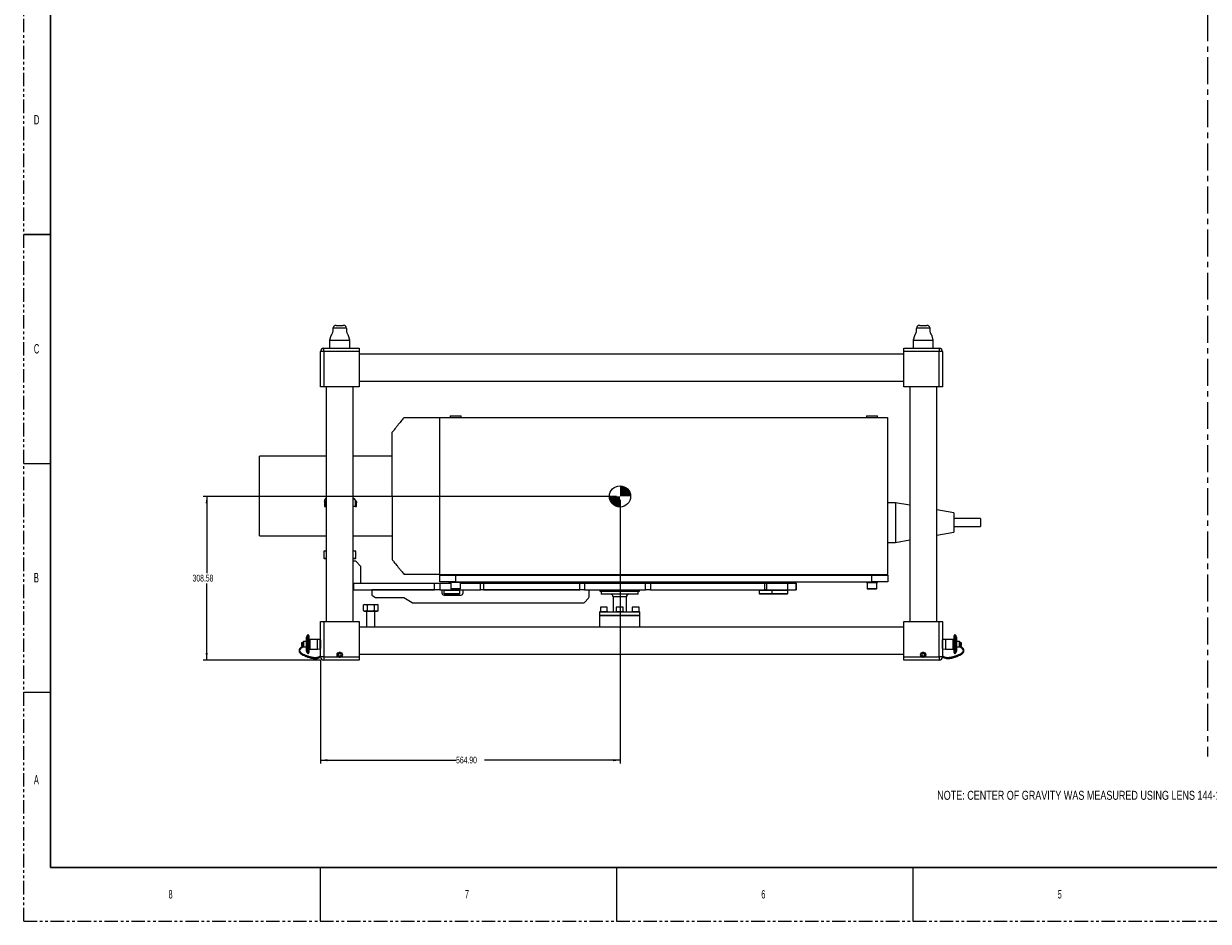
# Model space of a CAD drawing. Header units: millimetres. Extents: x 0 to 1118, y 0 to 864.
# Tile 1 of 13: x 0 to 558, y 0 to 423. Entities that reach past the tile are written whole.
import ezdxf

# ---------------------------------------------------------------- set-up
doc = ezdxf.new("R2010")
doc.units = ezdxf.units.MM
doc.linetypes.add('CENTERX2', pattern=[20.32, 12.7, -2.54, 2.54, -2.54])
doc.linetypes.add('PHANTOM', pattern=[12.7, 6.35, -1.27, 1.27, -1.27, 1.27, -1.27])
doc.styles.add('SLDTEXTSTYLE0', font='TXT', dxfattribs={"width": 0.75})
doc.styles.add('SLDTEXTSTYLE1', font='TXT', dxfattribs={"width": 0.6})
doc.styles.add('SLDTEXTSTYLE3', font='TXT', dxfattribs={"width": 0.605})
doc.dimstyles.new('SLDDIMSTYLE0', dxfattribs={"dimtxt": 3.175, "dimasz": 3.302, "dimexe": 0, "dimexo": 0.0625, "dimgap": 0.79375, "dimtad": 0, "dimtih": 1, "dimtoh": 1, "dimlfac": 4, "dimrnd": 1e-09, "dimzin": 4, "dimdsep": 46, "dimtxsty": 'SLDTEXTSTYLE3', "dimsah": 1, "dimcen": 0.09, "dimadec": 0, "dimazin": 1, "dimtfac": 1, "dimtofl": 0, "dimtmove": 0, "dimatfit": 3, "dimfxl": 1, "dimfrac": 2, "dimtolj": 1, "dimtzin": 12, "dimarcsym": 0})
doc.dimstyles.new('SLDDIMSTYLE1', dxfattribs={"dimtxt": 3.175, "dimasz": 3.302, "dimexe": 0, "dimexo": 0.0625, "dimgap": 0.79375, "dimtad": 0, "dimtih": 1, "dimtoh": 1, "dimlfac": 4, "dimrnd": 1e-09, "dimzin": 12, "dimdsep": 46, "dimtxsty": 'SLDTEXTSTYLE3', "dimsah": 1, "dimcen": 0.09, "dimadec": 0, "dimazin": 3, "dimtfac": 1, "dimtofl": 0, "dimtmove": 0, "dimatfit": 3, "dimfxl": 1, "dimfrac": 2, "dimtolj": 1, "dimtzin": 12, "dimarcsym": 0})

# ---------------------------------------------------------------- blocks, each defined once
blk = doc.blocks.new('_D_5')
at = {"color": 7, "linetype": 'Continuous', "lineweight": 0}
for p, q in [((279.48, 200.29), (84.66, 200.29)), ((86.26, 200.29), (86.26, 164.15)), ((86.26, 123.14), (86.26, 159.28)), ((139.84, 123.14), (84.66, 123.14))]:
    blk.add_line(p, q, dxfattribs=at)
for points in [[(86.26, 200.29), (85.75, 196.99), (86.76, 196.99)], [(86.26, 123.14), (86.76, 126.45), (85.75, 126.45)]]:
    blk.add_solid(points, dxfattribs=at)
at = {"color": 7, "linetype": 'Continuous', "lineweight": 0, "insert": (79.59, 163.37), "char_height": 3.175, "attachment_point": 1, "style": 'SLDTEXTSTYLE3'}
blk.add_mtext('308.58', dxfattribs=at)
blk = doc.blocks.new('_D_6')
at = {"color": 7, "linetype": 'Continuous', "lineweight": 0}
for p, q in [((281.08, 198.69), (281.08, 74.36)), ((139.85, 123.13), (139.85, 74.36)), ((139.85, 75.96), (203.8, 75.96)), ((281.08, 75.96), (217.14, 75.96))]:
    blk.add_line(p, q, dxfattribs=at)
for points in [[(139.85, 75.96), (143.16, 75.45), (143.16, 76.47)], [(281.08, 75.96), (277.78, 76.47), (277.78, 75.45)]]:
    blk.add_solid(points, dxfattribs=at)
at = {"color": 7, "linetype": 'Continuous', "lineweight": 0, "insert": (203.8, 77.62), "char_height": 3.175, "attachment_point": 1, "style": 'SLDTEXTSTYLE3'}
blk.add_mtext('564.90', dxfattribs=at)
blk = doc.blocks.new('SW_DOWELSYMBOL_4')
at = {"linetype": 'Continuous', "lineweight": 0}
h = blk.add_hatch(color=0, dxfattribs=at)
edge = h.paths.add_edge_path(flags=0)
edge.add_arc((0, 0), 5, 180, 270)
edge.add_line((0, -5), (0, 0))
edge.add_line((0, 0), (-5, 0))
h = blk.add_hatch(color=0, dxfattribs=at)
edge = h.paths.add_edge_path(flags=0)
edge.add_arc((0, 0), 5, 0, 90)
edge.add_line((0, 5), (0, 0))
edge.add_line((0, 0), (5, 0))
at = {"color": 0, "linetype": 'Continuous', "lineweight": 0}
blk.add_circle((0, 0), 5, dxfattribs=at)

msp = doc.modelspace()

# ---------------------------------------------------------------- linework, layer by layer
at = {"color": 7, "linetype": 'PHANTOM', "lineweight": 0}
for q in [(0, 863.6), (1117.6, 0)]:
    msp.add_line((0, 0), q, dxfattribs=at)
at = {"color": 7, "linetype": 'Continuous', "lineweight": 30}
for p, q in [((12.7, 838.2), (12.7, 25.4)), ((0, 323.85), (12.7, 323.85)), ((12.7, 25.4), (1104.9, 25.4))]:
    msp.add_line(p, q, dxfattribs=at)
at = {"color": 7, "linetype": 'CENTERX2', "lineweight": 0}
msp.add_line((557.9099, 813.7639), (557.9099, 77.6631), dxfattribs=at)
at = {"color": 7, "linetype": 'Continuous', "lineweight": 15}
for p, q in [((145.769, 279.6898), (145.6443, 279.2244)), ((147.3386, 280.8942), (148.9786, 280.8942)), ((148.9786, 280.8942), (150.6185, 280.8942)), ((152.3077, 279.2437), (152.1882, 279.6898)), ((420.769, 279.6898), (420.6495, 279.2437)), ((422.3386, 280.8942), (425.6185, 280.8942)), ((427.3129, 279.2244), (427.1882, 279.6898)), ((144.7942, 276.0519), (144.2161, 273.8942)), ((144.2161, 273.8942), (144.2161, 270.1442)), ((144.2161, 273.8942), (153.7411, 273.8942)), ((153.7411, 273.8942), (153.1607, 276.0603)), ((153.7411, 270.1442), (153.7411, 273.8942)), ((419.7965, 276.0603), (419.2161, 273.8942)), ((419.2161, 273.8942), (419.2161, 270.1442)), ((419.2161, 273.8942), (423.9786, 273.8942)), ((423.9786, 273.8942), (428.7411, 273.8942)), ((428.7411, 273.8942), (428.1629, 276.0519)), ((428.7411, 270.1442), (428.7411, 273.8942)), ((139.8536, 251.8942), (139.8536, 268.5567)), ((141.4411, 268.5567), (139.8536, 268.5567)), ((141.4411, 268.5567), (141.4411, 270.1442)), ((141.4411, 270.1442), (158.1036, 270.1442)), ((141.4411, 268.5567), (141.4411, 251.8942)), ((158.1036, 268.5567), (141.4411, 268.5567)), ((158.1036, 270.1442), (158.1036, 268.5567)), ((158.1036, 268.5567), (158.1036, 251.8942)), ((414.8536, 270.1442), (431.5161, 270.1442)), ((414.8536, 268.5567), (414.8536, 270.1442)), ((414.8536, 251.8942), (414.8536, 268.5567)), ((431.5161, 268.5567), (414.8536, 268.5567)), ((431.5161, 270.1442), (431.5161, 268.5567)), ((431.5161, 251.8942), (431.5161, 268.5567)), ((433.1036, 268.5567), (431.5161, 268.5567)), ((433.1036, 268.5567), (433.1036, 251.8942)), ((414.8536, 267.3692), (158.1036, 267.3692)), ((141.4411, 251.8942), (139.8536, 251.8942)), ((158.1036, 251.8942), (141.4411, 251.8942)), ((142.6286, 251.8942), (142.6286, 141.3942)), ((155.3286, 141.3942), (155.3286, 251.8942)), ((158.1036, 254.6692), (414.8536, 254.6692)), ((431.5161, 251.8942), (414.8536, 251.8942)), ((417.6286, 251.8942), (417.6286, 141.3942)), ((430.3286, 141.3942), (430.3286, 251.8942)), ((433.1036, 251.8942), (431.5161, 251.8942)), ((196.2036, 163.5379), (196.2036, 237.5379)), ((196.2036, 237.5379), (407.2036, 237.5379)), ((200.9411, 238.2879), (200.9411, 237.5379)), ((200.9411, 238.2879), (206.2161, 238.2879)), ((206.2161, 237.5379), (206.2161, 238.2879)), ((397.1911, 238.2879), (397.1911, 237.5379)), ((397.1911, 238.2879), (402.4661, 238.2879)), ((402.4661, 237.5379), (402.4661, 238.2879)), ((407.2036, 237.5379), (407.2036, 163.5379)), ((173.7036, 200.5379), (173.7036, 230.5379)), ((142.6286, 219.2183), (111.2036, 219.2183)), ((111.2036, 200.4683), (111.2036, 219.2183)), ((173.7036, 219.2183), (155.3286, 219.2183)), ((111.2036, 181.7183), (111.2036, 200.4683)), ((141.7347, 197.9523), (141.7347, 197.9506)), ((141.7347, 197.9506), (141.7347, 195.5124)), ((141.8967, 197.3255), (141.8703, 197.3255)), ((141.8703, 195.5129), (141.8703, 197.3255)), ((141.8703, 195.5129), (141.8967, 195.5129)), ((141.8967, 197.3255), (141.8967, 195.5129)), ((141.9316, 198.7316), (141.9804, 198.8084)), ((156.2054, 198.7316), (156.2054, 195.5129)), ((156.8535, 195.5129), (156.8535, 197.3255)), ((156.8536, 195.5568), (156.8536, 197.3255)), ((156.8536, 195.5125), (156.8536, 195.5568)), ((173.7036, 200.5379), (173.7036, 170.5379)), ((410.9536, 197.3504), (407.2036, 197.3504)), ((417.6286, 196.1735), (410.9536, 197.3504)), ((410.9536, 197.3504), (410.9536, 178.6004)), ((438.4536, 192.5015), (430.3286, 193.9341)), ((438.4536, 192.5015), (438.4536, 183.4494)), ((450.9536, 189.8504), (438.4536, 189.8504)), ((450.9536, 189.8504), (450.9536, 186.1004)), ((438.4536, 186.1004), (450.9536, 186.1004)), ((111.2036, 181.7183), (142.6286, 181.7183)), ((155.3286, 181.7183), (173.7036, 181.7183)), ((410.9536, 178.6004), (417.6286, 179.7774)), ((430.3286, 182.0168), (438.4536, 183.4494)), ((141.7286, 174.6879), (141.4786, 174.4379)), ((141.4786, 174.4379), (141.4786, 171.1879)), ((142.6286, 174.4379), (141.4786, 174.4379)), ((141.7286, 174.6879), (142.6286, 174.6879)), ((155.3286, 174.6879), (156.2286, 174.6879)), ((156.4786, 174.4379), (155.3286, 174.4379)), ((156.4786, 174.4379), (156.2286, 174.6879)), ((156.4786, 171.1879), (156.4786, 174.4379)), ((407.2036, 178.6004), (410.9536, 178.6004)), ((141.4786, 171.1879), (141.7286, 170.9379)), ((141.4786, 171.1879), (142.6286, 171.1879)), ((142.6286, 170.9379), (141.7286, 170.9379)), ((155.3286, 171.1879), (156.4786, 171.1879)), ((156.2286, 170.9379), (155.3286, 170.9379)), ((156.4786, 169.7379), (155.3286, 169.7379)), ((156.2286, 170.9379), (156.4786, 171.1879)), ((158.9786, 167.2379), (156.4786, 169.7379)), ((158.9786, 159.4879), (158.9786, 167.2379)), ((196.0786, 159.9879), (196.0786, 163.1629)), ((196.0786, 163.1629), (203.5786, 163.1629)), ((196.2036, 163.5379), (407.2036, 163.5379)), ((200.9411, 163.5379), (200.9411, 163.1629)), ((203.5786, 163.1629), (203.5786, 159.9879)), ((203.5786, 163.1629), (399.8286, 163.1629)), ((206.2161, 163.1629), (206.2161, 163.5379)), ((211.6259, 163.5379), (211.6639, 163.1629)), ((212.8111, 163.1629), (212.8111, 163.5379)), ((216.8111, 163.5379), (216.8111, 163.1629)), ((225.1111, 163.5379), (225.1111, 163.1629)), ((225.2813, 163.1629), (225.2813, 163.5379)), ((225.3633, 163.1629), (225.3633, 163.5379)), ((225.4861, 163.1629), (225.4861, 163.5379)), ((225.8611, 163.2379), (225.8611, 163.5379)), ((225.8611, 163.2379), (225.9361, 163.1629)), ((225.8611, 163.1629), (225.8611, 163.2379)), ((226.1111, 163.5379), (226.1111, 163.1629)), ((237.0211, 163.1629), (237.0211, 163.5379)), ((237.2711, 163.5379), (237.2711, 163.1629)), ((240.5211, 163.1629), (240.5211, 163.5379)), ((240.7711, 163.5379), (240.7711, 163.1629)), ((241.7211, 163.1629), (241.7211, 163.5379)), ((251.7211, 163.1629), (251.7211, 163.5379)), ((263.4286, 163.1629), (263.4286, 163.5379)), ((273.6786, 163.5379), (273.6786, 163.1629)), ((285.7286, 163.1629), (285.7286, 163.5379)), ((288.2286, 163.5379), (288.2286, 163.1629)), ((288.6036, 163.5379), (288.6036, 163.1629)), ((288.6661, 163.5379), (288.6661, 163.1629)), ((288.6911, 163.5379), (288.6911, 163.1629)), ((288.9661, 163.1629), (288.9661, 163.5379)), ((289.2036, 163.1629), (289.2036, 163.5379)), ((289.4536, 163.5379), (289.4536, 163.1629)), ((397.1911, 163.5379), (397.1911, 163.1629)), ((399.8286, 159.9879), (399.8286, 163.1629)), ((399.8286, 163.1629), (407.3286, 163.1629)), ((402.4661, 163.1629), (402.4661, 163.5379)), ((407.3286, 163.1629), (407.3286, 159.9879)), ((155.3286, 159.4879), (158.9786, 159.4879)), ((155.3286, 159.4879), (155.4786, 159.4879)), ((155.4786, 159.4879), (155.4786, 156.3129)), ((155.4786, 159.4879), (193.6423, 159.4879)), ((193.6423, 156.3129), (193.6423, 159.4879)), ((193.6423, 159.4879), (196.1051, 159.4879)), ((203.5786, 159.9879), (196.0786, 159.9879)), ((196.1051, 159.4879), (196.1051, 156.3129)), ((196.1051, 159.4879), (201.3286, 159.4879)), ((200.4536, 159.9879), (200.4536, 159.4879)), ((201.0161, 159.9879), (201.0161, 159.7379)), ((203.5786, 159.7379), (201.0161, 159.7379)), ((201.3286, 159.7379), (201.3286, 156.8879)), ((203.5786, 159.9879), (399.8286, 159.9879)), ((206.1411, 159.7379), (203.5786, 159.7379)), ((205.8286, 156.8879), (205.8286, 159.7379)), ((205.8286, 159.4879), (215.3593, 159.4879)), ((206.1411, 159.7379), (206.1411, 159.9879)), ((208.5786, 159.9879), (208.5786, 159.4879)), ((215.3593, 156.3129), (215.3593, 159.4879)), ((215.3593, 159.4879), (216.6557, 159.4879)), ((216.6557, 159.4879), (216.6557, 156.3129)), ((216.6557, 159.4879), (262.0853, 159.4879)), ((220.3286, 159.4879), (220.3286, 159.9879)), ((234.3724, 159.9879), (234.3724, 159.4879)), ((237.1224, 159.4879), (237.1224, 159.9879)), ((237.2711, 159.9879), (237.2711, 159.4879)), ((237.7641, 159.9879), (237.7641, 159.4879)), ((249.5141, 159.4879), (249.5141, 159.9879)), ((251.7211, 159.9879), (251.7211, 159.4879)), ((262.0853, 156.3129), (262.0853, 159.4879)), ((262.0853, 159.4879), (264.3051, 159.4879)), ((264.3051, 159.4879), (264.3051, 156.3129)), ((264.3051, 159.4879), (293.1113, 159.4879)), ((270.5786, 159.9879), (270.5786, 159.4879)), ((291.3286, 159.4879), (291.3286, 159.9879)), ((293.1113, 156.3129), (293.1113, 159.4879)), ((293.1113, 159.4879), (295.4593, 159.4879)), ((295.4593, 159.4879), (295.4593, 156.3129)), ((295.4593, 159.4879), (349.259, 159.4879)), ((334.734, 159.9879), (334.734, 159.4879)), ((338.2506, 159.9879), (338.2506, 159.4879)), ((349.259, 156.3129), (349.259, 159.4879)), ((349.259, 159.4879), (350.126, 159.4879)), ((350.0006, 159.4879), (350.0006, 159.9879)), ((350.126, 159.4879), (350.126, 156.3129)), ((350.126, 159.4879), (360.0057, 159.4879)), ((351.781, 159.4879), (351.781, 159.9879)), ((355.031, 159.9879), (355.031, 159.4879)), ((357.781, 159.4879), (357.781, 159.9879)), ((360.0057, 159.4879), (360.0057, 156.3129)), ((360.0057, 159.4879), (364.0719, 159.4879)), ((364.0719, 159.4879), (364.0719, 156.3129)), ((364.0719, 159.4879), (364.1242, 159.4879)), ((364.1242, 156.3129), (364.1242, 159.4879)), ((397.2661, 159.9879), (397.2661, 159.7379)), ((397.2661, 159.7379), (399.8286, 159.7379)), ((397.5786, 159.7379), (397.5786, 156.8879)), ((399.8286, 159.9879), (402.3911, 159.9879)), ((407.3286, 159.9879), (399.8286, 159.9879)), ((399.8286, 159.7379), (402.3911, 159.7379)), ((402.0786, 156.8879), (402.0786, 159.7379)), ((402.3911, 159.7379), (402.3911, 159.9879)), ((155.4786, 156.3129), (155.3286, 156.3129)), ((155.4786, 156.3129), (193.6423, 156.3129)), ((193.6423, 156.3129), (164.0161, 156.3129)), ((164.0161, 156.3129), (164.0161, 154.295)), ((164.5161, 153.429), (165.784, 152.6969)), ((178.668, 152.5629), (166.284, 152.5629)), ((183.034, 150.1969), (179.168, 152.429)), ((196.1051, 156.3129), (193.6423, 156.3129)), ((196.1051, 156.3129), (205.503, 156.3129)), ((197.1411, 156.3129), (197.1411, 154.8129)), ((197.8911, 156.3129), (197.8911, 156.1504)), ((197.8911, 156.1504), (201.8286, 156.1504)), ((198.0786, 156.1504), (198.0786, 154.5004)), ((198.0786, 154.5004), (198.3286, 154.2504)), ((198.0786, 154.5004), (205.5786, 154.5004)), ((198.1411, 153.8129), (206.1411, 153.8129)), ((205.3286, 154.2504), (198.3286, 154.2504)), ((201.8286, 156.1504), (205.7661, 156.1504)), ((205.3286, 154.2504), (205.5786, 154.5004)), ((205.503, 156.3129), (215.3593, 156.3129)), ((205.5786, 154.5004), (205.5786, 156.1504)), ((205.7661, 156.1504), (205.7661, 156.3129)), ((207.1411, 154.8129), (207.1411, 156.3129)), ((262.0853, 156.3129), (215.3593, 156.3129)), ((216.6557, 156.3129), (215.3593, 156.3129)), ((216.6557, 156.3129), (262.0853, 156.3129)), ((264.3051, 156.3129), (262.0853, 156.3129)), ((264.3051, 156.3129), (293.1113, 156.3129)), ((264.309, 150.3558), (266.2232, 152.2701)), ((266.5161, 152.9772), (266.5161, 156.3129)), ((271.5786, 156.3129), (271.5786, 155.7879)), ((271.5786, 155.7879), (271.7518, 155.4879)), ((271.5786, 155.7879), (290.3286, 155.7879)), ((290.1554, 155.4879), (271.7518, 155.4879)), ((272.2036, 155.4879), (272.2036, 154.2379)), ((289.7036, 154.2379), (272.2036, 154.2379)), ((277.8286, 152.9879), (277.8286, 145.8192)), ((284.0786, 145.8192), (284.0786, 152.9879)), ((289.7036, 154.2379), (289.7036, 155.4879)), ((290.1554, 155.4879), (290.3286, 155.7879)), ((290.3286, 155.7879), (290.3286, 156.3129)), ((295.4593, 156.3129), (293.1113, 156.3129)), ((295.4593, 156.3129), (349.259, 156.3129)), ((346.4685, 156.3129), (346.4685, 156.1504)), ((346.4685, 156.1504), (350.406, 156.1504)), ((346.656, 156.1504), (346.656, 154.5004)), ((346.656, 154.5004), (346.906, 154.2504)), ((346.656, 154.5004), (352.656, 154.5004)), ((352.906, 154.2504), (346.906, 154.2504)), ((350.126, 156.3129), (349.259, 156.3129)), ((350.126, 156.3129), (360.0057, 156.3129)), ((350.406, 156.1504), (352.4685, 156.1504)), ((352.4685, 156.3129), (352.4685, 156.1504)), ((352.4685, 156.1504), (356.406, 156.1504)), ((352.656, 156.1504), (352.656, 154.5004)), ((352.656, 154.5004), (352.906, 154.2504)), ((352.656, 154.5004), (360.156, 154.5004)), ((359.906, 154.2504), (352.906, 154.2504)), ((356.406, 156.1504), (360.3435, 156.1504)), ((359.906, 154.2504), (360.156, 154.5004)), ((360.0057, 156.3129), (364.0719, 156.3129)), ((360.156, 154.5004), (360.156, 156.1504)), ((360.3435, 156.1504), (360.3435, 156.3129)), ((364.0719, 156.3129), (364.1242, 156.3129)), ((160.5687, 149.4317), (160.1046, 149.1637)), ((160.1046, 146.4496), (160.1046, 149.1637)), ((160.1046, 146.4496), (160.5687, 146.1817)), ((160.5687, 149.4317), (160.9706, 149.4317)), ((160.5687, 146.1817), (160.9706, 146.1817)), ((160.9706, 149.4317), (163.5687, 149.4317)), ((160.9706, 146.1817), (163.5687, 146.1817)), ((161.5687, 146.1817), (161.5687, 138.6192)), ((161.8367, 149.1637), (161.8367, 146.4496)), ((163.5687, 149.4317), (166.1668, 149.4317)), ((163.5687, 146.1817), (166.1668, 146.1817)), ((165.3008, 146.4496), (165.3008, 149.1637)), ((165.5687, 138.6192), (165.5687, 146.1817)), ((166.1668, 149.4317), (166.5687, 149.4317)), ((166.1668, 146.1817), (166.5687, 146.1817)), ((167.0328, 149.1637), (166.5687, 149.4317)), ((166.5687, 146.1817), (167.0328, 146.4496)), ((167.0328, 146.4496), (167.0328, 149.1637)), ((183.534, 150.0629), (263.6019, 150.0629)), ((271.4286, 145.8192), (271.4286, 144.1942)), ((271.4286, 145.8192), (274.2184, 145.8192)), ((271.5786, 146.0192), (271.5786, 145.8192)), ((271.5786, 146.0192), (275.3286, 146.0192)), ((271.8286, 148.0192), (271.8286, 146.0192)), ((275.0786, 148.0192), (271.8286, 148.0192)), ((274.2184, 145.8192), (290.4786, 145.8192)), ((275.0786, 146.0192), (275.0786, 148.0192)), ((275.3286, 145.8192), (275.3286, 146.0192)), ((279.0786, 146.0192), (279.0786, 145.8192)), ((279.0786, 146.0192), (282.8286, 146.0192)), ((279.3286, 148.0192), (279.3286, 146.0192)), ((282.5786, 148.0192), (279.3286, 148.0192)), ((282.5786, 146.0192), (282.5786, 148.0192)), ((282.8286, 145.8192), (282.8286, 146.0192)), ((286.5786, 146.0192), (286.5786, 145.8192)), ((286.5786, 146.0192), (290.3286, 146.0192)), ((286.8286, 148.0192), (286.8286, 146.0192)), ((290.0786, 148.0192), (286.8286, 148.0192)), ((290.0786, 146.0192), (290.0786, 148.0192)), ((290.3286, 145.8192), (290.3286, 146.0192)), ((290.4786, 144.1942), (290.4786, 145.8192)), ((139.8536, 124.7317), (139.8536, 141.3942)), ((139.8536, 141.3942), (141.4411, 141.3942)), ((141.4411, 141.3942), (141.4411, 124.7317)), ((141.4411, 141.3942), (158.1036, 141.3942)), ((158.1036, 141.3942), (158.1036, 124.7317)), ((271.4286, 144.1942), (274.2184, 144.1942)), ((271.4286, 144.1442), (271.4286, 138.6192)), ((290.4786, 144.1442), (271.4286, 144.1442)), ((272.6036, 144.1942), (272.6036, 144.1442)), ((274.2184, 144.1942), (290.4786, 144.1942)), ((274.3036, 144.1442), (274.3036, 144.1942)), ((280.1036, 144.1942), (280.1036, 144.1442)), ((281.8036, 144.1442), (281.8036, 144.1942)), ((287.6036, 144.1942), (287.6036, 144.1442)), ((289.3036, 144.1442), (289.3036, 144.1942)), ((290.4786, 138.6192), (290.4786, 144.1442)), ((414.8536, 124.7317), (414.8536, 141.3942)), ((414.8536, 141.3942), (431.5161, 141.3942)), ((431.5161, 124.7317), (431.5161, 141.3942)), ((431.5161, 141.3942), (433.1036, 141.3942)), ((433.1036, 141.3942), (433.1036, 124.7317)), ((133.5752, 134.7169), (133.2734, 133.8877)), ((134.0671, 134.9781), (133.9481, 134.9781)), ((134.464, 134.5812), (134.464, 126.7072)), ((414.8536, 138.6192), (158.1036, 138.6192)), ((438.4932, 126.7072), (438.4932, 134.5812)), ((439.009, 134.9781), (438.89, 134.9781)), ((439.6838, 133.8877), (439.382, 134.7169)), ((131.7851, 129.9388), (131.7851, 131.7935)), ((131.7851, 129.4948), (131.7851, 129.9388)), ((133.2734, 131.8888), (131.8803, 131.8888)), ((131.8803, 129.3996), (133.2734, 129.3996)), ((133.2734, 127.4007), (133.2734, 133.8877)), ((138.5333, 132.9262), (134.8609, 132.9262)), ((139.8181, 132.7912), (138.5333, 132.9262)), ((138.5333, 128.3622), (138.5333, 132.9262)), ((138.5333, 128.3622), (139.8181, 128.4972)), ((139.8536, 132.7557), (139.8181, 132.7912)), ((139.8181, 128.4972), (139.8181, 132.7912)), ((139.8181, 128.4972), (139.8536, 128.5327)), ((139.8536, 132.7557), (139.8536, 128.5327)), ((139.8536, 132.1392), (139.8536, 132.1392)), ((139.8536, 129.1492), (139.8536, 129.1492)), ((433.1391, 132.7912), (433.1036, 132.7557)), ((433.1036, 128.5327), (433.1036, 132.7557)), ((433.1036, 132.1392), (433.1036, 132.1392)), ((433.1036, 129.1492), (433.1036, 129.1492)), ((433.1036, 128.5327), (433.1391, 128.4972)), ((434.4238, 132.9262), (433.1391, 132.7912)), ((433.1391, 132.7912), (433.1391, 128.4972)), ((433.1391, 128.4972), (434.4238, 128.3622)), ((438.0963, 132.9262), (434.4238, 132.9262)), ((434.4238, 132.9262), (434.4238, 128.3622)), ((439.6838, 133.8877), (439.6838, 127.4007)), ((441.0768, 131.8888), (439.6838, 131.8888)), ((439.6838, 129.3996), (441.0768, 129.3996)), ((441.1721, 131.7935), (441.1721, 131.3496)), ((441.1721, 131.3496), (441.1721, 129.4948)), ((133.2734, 127.4007), (133.5752, 126.5715)), ((133.9481, 126.3103), (134.0671, 126.3103)), ((134.8609, 128.3622), (138.5333, 128.3622)), ((141.4411, 124.7317), (139.8536, 124.7317)), ((141.4411, 124.7317), (141.4411, 123.1442)), ((141.4411, 124.7317), (148.4343, 124.7317)), ((158.1036, 123.1442), (141.4411, 123.1442)), ((148.6177, 126.2692), (148.2569, 125.6442)), ((148.2569, 125.6442), (148.6177, 125.0192)), ((149.3394, 126.2692), (148.6177, 126.2692)), ((148.6177, 125.0192), (149.3394, 125.0192)), ((149.7003, 125.6442), (149.3394, 126.2692)), ((149.3394, 125.0192), (149.7003, 125.6442)), ((149.5229, 124.7317), (158.1036, 124.7317)), ((158.1036, 125.9192), (414.8536, 125.9192)), ((158.1036, 124.7317), (158.1036, 123.1442)), ((414.8536, 124.7317), (423.4343, 124.7317)), ((414.8536, 123.1442), (414.8536, 124.7317)), ((431.5161, 123.1442), (414.8536, 123.1442)), ((423.6177, 126.2692), (423.2569, 125.6442)), ((423.2569, 125.6442), (423.6177, 125.0192)), ((424.3394, 126.2692), (423.6177, 126.2692)), ((423.6177, 125.0192), (424.3394, 125.0192)), ((424.7003, 125.6442), (424.3394, 126.2692)), ((424.3394, 125.0192), (424.7003, 125.6442)), ((424.5229, 124.7317), (431.5161, 124.7317)), ((433.1036, 124.7317), (431.5161, 124.7317)), ((431.5161, 124.7317), (431.5161, 123.1442)), ((434.4238, 128.3622), (438.0963, 128.3622)), ((438.89, 126.3103), (439.009, 126.3103)), ((439.382, 126.5715), (439.6838, 127.4007))]:
    msp.add_line(p, q, dxfattribs=at)
at = {"color": 9, "linetype": 'Continuous', "lineweight": 15}
for p, q in [((152.1882, 279.6898), (145.769, 279.6898)), ((423.9786, 279.6898), (420.769, 279.6898)), ((427.1882, 279.6898), (423.9786, 279.6898)), ((218.3111, 163.1629), (218.3111, 163.5379)), ((241.0211, 163.5379), (241.0211, 163.1629)), ((201.3286, 156.8879), (203.5786, 156.8879)), ((203.5786, 156.8879), (205.8286, 156.8879)), ((205.503, 156.7379), (205.503, 156.3129)), ((397.5786, 156.8879), (399.8286, 156.8879)), ((399.8286, 156.8879), (402.0786, 156.8879)), ((284.0786, 152.9879), (277.8286, 152.9879)), ((133.5752, 126.5715), (133.5752, 134.7169)), ((133.9481, 134.9781), (133.9481, 126.3103)), ((134.0671, 126.3103), (134.0671, 134.9781)), ((438.89, 134.9781), (438.89, 126.3103)), ((439.009, 126.3103), (439.009, 134.9781)), ((439.382, 134.7169), (439.382, 126.5715)), ((131.8803, 131.8888), (131.8803, 129.8803)), ((131.8803, 129.8803), (131.8803, 129.3996)), ((134.8609, 132.9262), (134.8609, 128.3622)), ((438.0963, 128.3622), (438.0963, 132.9262)), ((441.0768, 131.4081), (441.0768, 131.8888)), ((441.0768, 129.3996), (441.0768, 131.4081))]:
    msp.add_line(p, q, dxfattribs=at)
at = {"color": 7, "linetype": 'Continuous', "lineweight": 0}
for p, q in [((0, 215.9), (12.7, 215.9)), ((0, 107.95), (12.7, 107.95)), ((139.7, 25.4), (139.7, 0)), ((279.4, 25.4), (279.4, 0)), ((419.1, 25.4), (419.1, 0))]:
    msp.add_line(p, q, dxfattribs=at)
msp.add_circle((281.0786, 200.2892), 5, dxfattribs=at)
at = {"color": 7, "linetype": 'Continuous', "lineweight": 15}
for centre in [(148.9786, 125.6442), (423.9786, 125.6442)]:
    msp.add_circle(centre, 1.25, dxfattribs=at)
for centre, radius, start, end in [((147.3386, 279.2692), 1.625, 90, 165), ((150.6185, 279.2692), 1.625, 15, 90), ((422.3386, 279.2692), 1.625, 90, 165), ((425.6185, 279.2692), 1.625, 15, 90), ((141.4411, 268.5567), 1.5875, 90, 180), ((431.5161, 268.5567), 1.5875, 0, 90), ((143.5987, 197.1692), 2.5, 112.832822, 119.054116), ((154.3585, 197.1692), 2.5, 3.584565, 67.167178), ((201.4786, 156.8879), 0.15, 180, 270), ((205.6786, 156.8879), 0.15, 270, 0), ((397.7286, 156.8879), 0.15, 180, 270), ((401.9286, 156.8879), 0.15, 270, 0), ((165.0161, 154.295), 1, 180, 240), ((166.284, 153.5629), 1, 240, 270), ((178.668, 151.5629), 1, 60, 90), ((198.1411, 154.8129), 1, 180, 270), ((206.1411, 154.8129), 1, 270, 360), ((265.5161, 152.9772), 1, 315, 0), ((276.5786, 152.9879), 1.25, 0, 90), ((285.3286, 152.9879), 1.25, 90, 180), ((183.534, 151.0629), 1, 240, 270), ((263.6019, 151.0629), 1, 270, 315), ((275.3786, 144.0192), 0.175, 90, 134.415309), ((286.5286, 144.0192), 0.175, 45.584691, 90), ((133.9481, 134.5812), 0.3969, 90, 160), ((134.0671, 134.5812), 0.3969, 0, 90), ((438.89, 134.5812), 0.3969, 90, 180), ((439.009, 134.5812), 0.3969, 20, 90), ((131.8803, 131.7935), 0.0952, 90, 180), ((131.8803, 129.4948), 0.0953, 180, 270), ((134.8609, 133.3231), 0.3969, 180, 270), ((438.0963, 133.3231), 0.3969, 270, 0), ((441.0768, 131.7935), 0.0953, 0, 90), ((441.0768, 129.4948), 0.0952, 270, 0), ((133.9481, 126.7072), 0.3969, 200, 270), ((134.0671, 126.7072), 0.3969, 270, 360), ((134.8609, 127.9653), 0.3969, 90, 180), ((141.4411, 124.7317), 1.5875, 180, 270), ((148.9786, 125.6442), 1.0625, 300.815256, 239.184744), ((423.9786, 125.6442), 1.0625, 300.815256, 239.184744), ((431.5161, 124.7317), 1.5875, 270, 0), ((438.0963, 127.9653), 0.3969, 0, 90), ((438.89, 126.7072), 0.3969, 180, 270), ((439.009, 126.7072), 0.3969, 270, 340)]:
    msp.add_arc(centre, radius, start, end, dxfattribs=at)
for points, knots in [([(145.6543, 279.2217), (145.6535, 279.2256), (145.6512, 279.2368), (145.6868, 279.0622), (145.7258, 278.7319), (145.7183, 278.2758), (145.6272, 277.7765), (145.4627, 277.2809), (145.2408, 276.7985), (145.0041, 276.3776), (144.8228, 276.0909), (144.8046, 276.0633), (144.7967, 276.0512)], [0, 0, 0, 0, 0.05454828, 0.15669205, 0.26060646, 0.36450782, 0.46204967, 0.55820019, 0.66473206, 0.78517901, 0.90582852, 1, 1, 1, 1]), ([(153.1555, 276.0589), (153.1547, 276.06), (153.1528, 276.0628), (153.0497, 276.2234), (152.8787, 276.5062), (152.6489, 276.9318), (152.4161, 277.4755), (152.2658, 278.0557), (152.2269, 278.5547), (152.2507, 278.9305), (152.2957, 279.192), (152.3035, 279.2262), (152.3074, 279.2436)], [0, 0, 0, 0, 0.065376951, 0.153375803, 0.248805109, 0.358697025, 0.48103155, 0.598558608, 0.699232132, 0.794778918, 0.896017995, 1, 1, 1, 1]), ([(420.6497, 279.2436), (420.6497, 279.2438), (420.6438, 279.2735), (420.666, 279.1698), (420.7067, 278.9281), (420.7318, 278.5229), (420.6851, 278.0388), (420.5565, 277.5378), (420.3629, 277.0487), (420.1763, 276.6839), (420.0729, 276.5034), (420.0421, 276.4495)], [0, 0, 0, 0, 0.00089306, 0.13441806, 0.26783417, 0.40393679, 0.53552164, 0.6595581, 0.78936215, 0.93712995, 1, 1, 1, 1]), ([(427.4828, 277.3373), (427.4255, 277.5037), (427.3107, 277.8371), (427.2346, 278.3403), (427.2349, 278.7678), (427.2728, 279.0759), (427.3068, 279.241), (427.3038, 279.2264), (427.3028, 279.2217)], [0, 0, 0, 0, 0.184952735, 0.370540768, 0.544229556, 0.722047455, 0.910506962, 1, 1, 1, 1]), ([(420.0421, 276.4495), (419.9839, 276.3523), (419.8673, 276.1576), (419.7859, 276.0347), (419.799, 276.0547), (419.8017, 276.0589)], [0, 0, 0, 0, 0.44070683, 0.88350104, 1, 1, 1, 1]), ([(428.1605, 276.0512), (428.162, 276.0489), (428.1783, 276.0236), (428.1198, 276.1135), (427.9964, 276.3092), (427.7971, 276.6505), (427.6114, 277.0148), (427.5111, 277.2662), (427.4828, 277.3373)], [0, 0, 0, 0, 0.02005864, 0.21884977, 0.4182217, 0.64146089, 0.89855848, 1, 1, 1, 1]), ([(179.3204, 237.5394), (178.9254, 237.0611), (178.0537, 236.0055), (177.0392, 234.7611), (176.2835, 233.8235), (175.8259, 233.2523), (175.2679, 232.5504), (174.5447, 231.6314), (174.0053, 230.9303), (173.7036, 230.538)], [0, 0, 0, 0, 0.209056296, 0.461325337, 0.536812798, 0.610733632, 0.705212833, 0.835070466, 1, 1, 1, 1]), ([(179.3222, 237.5379), (179.3495, 237.5379), (179.4001, 237.5379), (179.7737, 237.5379), (180.2879, 237.5379), (180.9655, 237.5379), (181.845, 237.5379), (182.9306, 237.5379), (184.2913, 237.5379), (185.8996, 237.5379), (187.7075, 237.5379), (189.5461, 237.5379), (191.2651, 237.5379), (192.8226, 237.5379), (194.0585, 237.5379), (194.9895, 237.5379), (195.5753, 237.5379), (195.9442, 237.5379), (196.1594, 237.5379), (196.1888, 237.5379), (196.2036, 237.5379)], [0, 0, 0, 0, 0.04852864, 0.09025435, 0.1319859, 0.17427386, 0.2165679, 0.27015881, 0.32375767, 0.3883465, 0.46381111, 0.5393002, 0.61482657, 0.69045112, 0.76707958, 0.82493202, 0.88277765, 0.9217909, 0.9608011, 1, 1, 1, 1]), ([(141.7368, 195.5129), (141.7361, 195.5129), (141.7256, 195.5129), (141.7621, 195.5129), (141.8342, 195.5129), (141.8703, 195.5129)], [0, 0, 0, 0, 0.03402887, 0.51701443, 1, 1, 1, 1]), ([(141.8527, 198.5667), (141.8146, 198.4513), (141.7373, 198.2172), (141.727, 197.8749), (141.7644, 197.5978), (141.8125, 197.4279), (141.846, 197.3475), (141.8649, 197.3304), (141.8703, 197.3255)], [0, 0, 0, 0, 0.28030099, 0.5686109, 0.79368532, 0.91599441, 0.97623927, 1, 1, 1, 1]), ([(141.7392, 197.9523), (141.7373, 197.9675), (141.7315, 198.0154), (141.7422, 198.062), (141.7495, 198.0938)], [0, 0, 0, 0, 0.318782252, 1, 1, 1, 1]), ([(142.384, 199.3543), (142.384, 199.3543), (142.3945, 199.3646), (142.3595, 199.3316), (142.265, 199.2324), (142.0727, 199.006), (141.9176, 198.6963), (141.8527, 198.5667)], [0, 0, 0, 0, 0.0002942, 0.21215585, 0.42959544, 0.76128702, 1, 1, 1, 1]), ([(141.8967, 197.3255), (141.909, 197.3383), (141.969, 197.4008), (142.0916, 197.6592), (142.3125, 197.9865), (142.5264, 198.2348), (142.6286, 198.3535)], [0, 0, 0, 0, 0.05973633, 0.29257092, 0.66189442, 1, 1, 1, 1]), ([(141.8967, 195.5129), (141.9576, 195.5129), (142.0795, 195.5129), (142.334, 195.5129), (142.5342, 195.5129), (142.6286, 195.5129)], [0, 0, 0, 0, 0.3458361, 0.69167219, 1, 1, 1, 1]), ([(155.3286, 199.2794), (155.3581, 199.2721), (155.4933, 199.2387), (155.8023, 199.0924), (156.0647, 198.8576), (156.2054, 198.7316)], [0, 0, 0, 0, 0.11490839, 0.52520196, 1, 1, 1, 1]), ([(156.2054, 195.5129), (155.9375, 195.5129), (155.5997, 195.5129), (155.3751, 195.5129), (155.3286, 195.5129)], [0, 0, 0, 0, 0.79293862, 1, 1, 1, 1]), ([(156.2054, 198.7316), (156.2947, 198.6258), (156.4759, 198.4112), (156.6696, 198.0617), (156.7856, 197.7417), (156.8336, 197.5089), (156.8496, 197.374), (156.8525, 197.3385), (156.8535, 197.3255)], [0, 0, 0, 0, 0.23253913, 0.47177236, 0.72393175, 0.87735909, 0.955006, 1, 1, 1, 1]), ([(173.7036, 170.5379), (173.9715, 170.1894), (174.4618, 169.5516), (175.1377, 168.6905), (175.6983, 167.9834), (176.1877, 167.3716), (176.6515, 166.7955), (177.1155, 166.2228), (177.5795, 165.6531), (178.3179, 164.7503), (178.9017, 164.0433), (179.3309, 163.5234)], [0, 0, 0, 0, 0.14621468, 0.26753871, 0.36373995, 0.44592123, 0.52789855, 0.60973953, 0.69147498, 0.77314068, 1, 1, 1, 1]), ([(196.2036, 163.5379), (196.1891, 163.5379), (196.1602, 163.5379), (195.9453, 163.5379), (195.6273, 163.5379), (195.1665, 163.5379), (194.5507, 163.5379), (193.7096, 163.5379), (192.6213, 163.5379), (191.2534, 163.5379), (189.5714, 163.5379), (187.4248, 163.5379), (185.3038, 163.5379), (183.4923, 163.5379), (182.2421, 163.5379), (181.1927, 163.5379), (180.3714, 163.5379), (179.8254, 163.5379), (179.5023, 163.5379), (179.331, 163.5379), (179.3435, 163.5379), (179.3485, 163.5379)], [0, 0, 0, 0, 0.038940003, 0.077884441, 0.117194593, 0.156506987, 0.206229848, 0.255955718, 0.315935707, 0.385453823, 0.454977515, 0.538521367, 0.649952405, 0.705688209, 0.761417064, 0.814787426, 0.861778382, 0.908759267, 0.942681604, 0.976601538, 1, 1, 1, 1]), ([(213.1615, 163.1629), (213.1846, 163.2326), (213.2331, 163.3788), (213.3433, 163.4832), (213.401, 163.5379)], [0, 0, 0, 0, 0.47641813, 1, 1, 1, 1]), ([(218.5611, 163.1629), (218.5611, 163.2003), (218.5611, 163.3117), (218.5611, 163.4476), (218.5611, 163.5379)], [0, 0, 0, 0, 0.33589668, 1, 1, 1, 1]), ([(222.0611, 163.1629), (222.0611, 163.1817), (222.0611, 163.2856), (222.0611, 163.4242), (222.0611, 163.5379)], [0, 0, 0, 0, 0.17996815, 1, 1, 1, 1]), ([(201.4786, 156.7379), (201.5066, 156.7379), (201.5498, 156.7379), (201.8116, 156.7379), (202.0827, 156.7379), (202.4191, 156.7379), (202.908, 156.7379), (203.3144, 156.7379), (203.5786, 156.7379)], [0, 0, 0, 0, 0.23945684, 0.36836066, 0.5, 0.63163934, 0.76054316, 1, 1, 1, 1]), ([(203.5786, 156.7379), (203.8427, 156.7379), (204.2491, 156.7379), (204.738, 156.7379), (205.0745, 156.7379), (205.3455, 156.7379), (205.6074, 156.7379), (205.6505, 156.7379), (205.6786, 156.7379)], [0, 0, 0, 0, 0.239456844, 0.36836066, 0.5, 0.63163934, 0.760543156, 1, 1, 1, 1]), ([(397.7286, 156.7379), (397.7566, 156.7379), (397.7998, 156.7379), (398.0616, 156.7379), (398.3327, 156.7379), (398.6691, 156.7379), (399.158, 156.7379), (399.5644, 156.7379), (399.8286, 156.7379)], [0, 0, 0, 0, 0.23945684, 0.36836066, 0.5, 0.63163934, 0.76054316, 1, 1, 1, 1]), ([(399.8286, 156.7379), (400.0927, 156.7379), (400.4991, 156.7379), (400.988, 156.7379), (401.3245, 156.7379), (401.5955, 156.7379), (401.8574, 156.7379), (401.9005, 156.7379), (401.9286, 156.7379)], [0, 0, 0, 0, 0.239456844, 0.36836066, 0.5, 0.63163934, 0.760543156, 1, 1, 1, 1]), ([(160.1046, 149.1637), (160.2452, 149.2386), (160.5291, 149.3898), (160.8226, 149.4176), (160.9706, 149.4317)], [0, 0, 0, 0, 0.49545796, 1, 1, 1, 1]), ([(160.9706, 146.1817), (160.8255, 146.1952), (160.5321, 146.2225), (160.2481, 146.3734), (160.1046, 146.4496)], [0, 0, 0, 0, 0.49451073, 1, 1, 1, 1]), ([(160.9706, 149.4317), (161.1157, 149.4182), (161.4092, 149.3909), (161.6931, 149.24), (161.8367, 149.1637)], [0, 0, 0, 0, 0.49451073, 1, 1, 1, 1]), ([(161.8367, 146.4496), (161.696, 146.3748), (161.4121, 146.2236), (161.1187, 146.1957), (160.9706, 146.1817)], [0, 0, 0, 0, 0.49545796, 1, 1, 1, 1]), ([(161.8367, 149.1637), (162.1179, 149.2386), (162.6857, 149.3898), (163.2726, 149.4176), (163.5687, 149.4317)], [0, 0, 0, 0, 0.49545796, 1, 1, 1, 1]), ([(163.5687, 146.1817), (163.2785, 146.1952), (162.6916, 146.2225), (162.1237, 146.3734), (161.8367, 146.4496)], [0, 0, 0, 0, 0.49451073, 1, 1, 1, 1]), ([(163.5687, 149.4317), (163.8589, 149.4182), (164.4458, 149.3909), (165.0137, 149.24), (165.3008, 149.1637)], [0, 0, 0, 0, 0.49451073, 1, 1, 1, 1]), ([(165.3008, 146.4496), (165.0195, 146.3748), (164.4517, 146.2236), (163.8648, 146.1957), (163.5687, 146.1817)], [0, 0, 0, 0, 0.495457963, 1, 1, 1, 1]), ([(165.3008, 149.1637), (165.4414, 149.2386), (165.7253, 149.3898), (166.0187, 149.4176), (166.1668, 149.4317)], [0, 0, 0, 0, 0.49545796, 1, 1, 1, 1]), ([(166.1668, 146.1817), (166.0217, 146.1952), (165.7282, 146.2225), (165.4443, 146.3734), (165.3008, 146.4496)], [0, 0, 0, 0, 0.49451073, 1, 1, 1, 1]), ([(166.1668, 149.4317), (166.3119, 149.4182), (166.6053, 149.3909), (166.8893, 149.24), (167.0328, 149.1637)], [0, 0, 0, 0, 0.49451073, 1, 1, 1, 1]), ([(167.0328, 146.4496), (166.8922, 146.3748), (166.6083, 146.2236), (166.3148, 146.1957), (166.1668, 146.1817)], [0, 0, 0, 0, 0.49545796, 1, 1, 1, 1]), ([(131.7851, 129.9286), (131.6888, 129.8744), (131.4135, 129.7195), (131.0086, 129.4438), (130.6138, 129.127), (130.2906, 128.8025), (130.0395, 128.4683), (129.8742, 128.1371), (129.7874, 127.7957), (129.7824, 127.4402), (129.8782, 127.0753), (130.0772, 126.7228), (130.3338, 126.4171), (130.6478, 126.1301), (131.0591, 125.8312), (131.5664, 125.5315), (132.1372, 125.2494), (132.721, 124.9996), (133.2819, 124.7841), (133.7975, 124.611), (134.2794, 124.4594), (134.8162, 124.294), (135.5216, 124.0988), (136.3533, 123.9401), (137.2121, 123.8585), (137.9312, 123.8743), (138.5276, 123.975), (139.0192, 124.13), (139.4519, 124.3627), (139.7535, 124.5565), (139.8758, 124.6969), (139.8951, 124.719)], [0, 0, 0, 0, 0.01940147, 0.05547395, 0.09162701, 0.12644362, 0.16332636, 0.20020095, 0.23114796, 0.26464035, 0.30507459, 0.34101974, 0.37034608, 0.40079216, 0.43562954, 0.47529152, 0.51513029, 0.55380921, 0.59044635, 0.62296728, 0.65007034, 0.67980326, 0.72228159, 0.77959809, 0.82944011, 0.8746698, 0.90629248, 0.93639293, 0.96568269, 0.99458277, 1, 1, 1, 1]), ([(139.8536, 125.2321), (139.6553, 125.0372), (139.3522, 124.739), (138.8146, 124.4777), (138.3481, 124.342), (137.8299, 124.2703), (137.2658, 124.258), (136.6497, 124.3068), (135.9788, 124.4168), (135.3073, 124.5689), (134.7197, 124.722), (134.2233, 124.8756), (133.6902, 125.0591), (133.0332, 125.3002), (132.2757, 125.617), (131.6155, 125.9542), (131.1121, 126.2755), (130.7725, 126.5458), (130.5159, 126.8067), (130.3173, 127.0831), (130.1962, 127.3825), (130.1752, 127.669), (130.2242, 127.9263), (130.3428, 128.2009), (130.5477, 128.4917), (130.8316, 128.7888), (131.1982, 129.0895), (131.5383, 129.3288), (131.7619, 129.4568), (131.81, 129.4843)], [0, 0, 0, 0, 0.05391841, 0.082452, 0.11261091, 0.1451153, 0.18019546, 0.21815843, 0.26080907, 0.30757478, 0.34714487, 0.37458907, 0.40492696, 0.45313861, 0.50622129, 0.56136411, 0.60039664, 0.6338596, 0.66311763, 0.69593982, 0.73611439, 0.77333151, 0.804235, 0.84053301, 0.87886356, 0.91480868, 0.95190094, 0.98964775, 1, 1, 1, 1]), ([(131.1902, 131.3372), (131.1655, 131.335), (131.1119, 131.3302), (131.0229, 131.2917), (130.9543, 131.227), (130.915, 131.1531), (130.898, 131.0865), (130.8981, 131.0158), (130.916, 130.9475), (130.9494, 130.8871), (131.0063, 130.8257), (131.075, 130.7835), (131.1268, 130.7768), (131.1425, 130.7748)], [0, 0, 0, 0, 0.09645892, 0.20972572, 0.34310338, 0.41741933, 0.49543032, 0.57547067, 0.65551416, 0.73355169, 0.8079643, 0.94202599, 1, 1, 1, 1]), ([(131.1902, 130.7816), (131.1655, 130.7794), (131.1119, 130.7745), (131.0229, 130.7361), (130.9543, 130.6714), (130.915, 130.5974), (130.898, 130.5309), (130.8981, 130.4602), (130.916, 130.3918), (130.9494, 130.3315), (131.0062, 130.2697), (131.09, 130.2216), (131.1574, 130.2144), (131.1885, 130.211)], [0, 0, 0, 0, 0.09125252, 0.19840572, 0.32458428, 0.39488901, 0.46868933, 0.54440948, 0.6201326, 0.69395804, 0.7643542, 0.89117987, 1, 1, 1, 1]), ([(130.9331, 130.3667), (130.9276, 130.3571), (130.9108, 130.3278), (130.8984, 130.2707), (130.898, 130.2003), (130.9163, 130.1318), (130.9498, 130.0716), (131.007, 130.0097), (131.0913, 129.9616), (131.1589, 129.9545), (131.1902, 129.9512)], [0, 0, 0, 0, 0.05558048, 0.17002104, 0.2875959, 0.40532821, 0.52027346, 0.63006627, 0.82855466, 1, 1, 1, 1]), ([(130.9331, 130.9223), (130.9276, 130.9127), (130.9109, 130.8834), (130.8983, 130.8262), (130.8984, 130.7562), (130.9135, 130.6931), (130.9345, 130.659), (130.9431, 130.645)], [0, 0, 0, 0, 0.11391862, 0.34847775, 0.589461, 0.83076698, 1, 1, 1, 1]), ([(131.1371, 130.223), (131.1465, 130.2174), (131.1648, 130.2066), (131.3307, 130.1863), (131.5321, 130.1701), (131.7529, 130.1606), (131.7851, 130.1592)], [0, 0, 0, 0, 0.259456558, 0.502655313, 0.92758112, 1, 1, 1, 1]), ([(131.7851, 131.3861), (131.6948, 131.3813), (131.4598, 131.3687), (131.2109, 131.3495), (131.1629, 131.334), (131.1377, 131.3259)], [0, 0, 0, 0, 0.2285714, 0.59502375, 1, 1, 1, 1]), ([(131.7851, 130.8305), (131.6948, 130.8257), (131.4598, 130.8131), (131.2109, 130.7938), (131.1629, 130.7784), (131.1377, 130.7703)], [0, 0, 0, 0, 0.2285714, 0.59502375, 1, 1, 1, 1]), ([(131.1377, 129.9625), (131.1629, 129.9544), (131.2109, 129.9389), (131.4598, 129.9197), (131.6948, 129.9071), (131.7851, 129.9023)], [0, 0, 0, 0, 0.40497625, 0.7714286, 1, 1, 1, 1]), ([(131.2147, 130.2233), (131.233, 130.2305), (131.2682, 130.2444), (131.4909, 130.2618), (131.707, 130.2734), (131.7851, 130.2776)], [0, 0, 0, 0, 0.40881029, 0.78648014, 1, 1, 1, 1]), ([(131.2165, 129.9639), (131.2213, 129.9685), (131.2311, 129.9779), (131.3796, 129.9963), (131.5525, 130.0108), (131.7466, 130.0193), (131.7608, 130.0199)], [0, 0, 0, 0, 0.25333394, 0.51121377, 0.96420856, 1, 1, 1, 1]), ([(131.2959, 130.7978), (131.2993, 130.7987), (131.3285, 130.8063), (131.495, 130.8174), (131.7081, 130.829), (131.7851, 130.8332)], [0, 0, 0, 0, 0.07912901, 0.66740922, 1, 1, 1, 1]), ([(433.062, 124.719), (433.0813, 124.6969), (433.2036, 124.5565), (433.5051, 124.3626), (434.0927, 124.0477), (434.8585, 123.8785), (435.7445, 123.8584), (436.6041, 123.9402), (437.4987, 124.1105), (438.2969, 124.3406), (439.0084, 124.5622), (439.6248, 124.7646), (440.2361, 124.9996), (440.82, 125.2494), (441.3907, 125.5315), (441.898, 125.8312), (442.3093, 126.1301), (442.6234, 126.4171), (442.8799, 126.7228), (443.079, 127.0753), (443.1747, 127.4402), (443.1698, 127.7957), (443.0829, 128.1371), (442.9176, 128.4683), (442.6666, 128.8025), (442.3434, 129.1271), (441.9483, 129.4437), (441.5567, 129.7112), (441.2958, 129.8583), (441.2137, 129.9046)], [0, 0, 0, 0, 0.00543365, 0.03442132, 0.06379986, 0.12553702, 0.17090379, 0.22089688, 0.2783871, 0.33238205, 0.36827284, 0.41060844, 0.44735662, 0.48615278, 0.52611229, 0.56589448, 0.60083745, 0.63137581, 0.66079104, 0.69684513, 0.73740193, 0.77099583, 0.80203663, 0.83902299, 0.87601751, 0.91093965, 0.94720229, 0.9833841, 1, 1, 1, 1]), ([(441.1682, 129.4721), (441.2092, 129.4486), (441.4255, 129.3246), (441.7588, 129.0895), (442.1256, 128.7889), (442.4094, 128.4917), (442.6143, 128.2009), (442.7329, 127.9263), (442.7819, 127.669), (442.761, 127.3825), (442.6399, 127.0831), (442.4413, 126.8067), (442.1847, 126.5458), (441.845, 126.2755), (441.3416, 125.9542), (440.6815, 125.617), (439.9239, 125.3002), (439.2669, 125.0591), (438.7339, 124.8756), (438.2374, 124.722), (437.6499, 124.5689), (436.9784, 124.4168), (436.3075, 124.3068), (435.6913, 124.258), (435.1272, 124.2703), (434.609, 124.342), (434.1426, 124.4777), (433.605, 124.739), (433.3018, 125.0372), (433.1036, 125.2321)], [0, 0, 0, 0, 0.00884012, 0.0466446, 0.08379353, 0.11979358, 0.1581827, 0.19453617, 0.22548687, 0.26276086, 0.30299682, 0.33586916, 0.36517189, 0.39868598, 0.43777815, 0.49300522, 0.54616901, 0.59445433, 0.62483857, 0.65232471, 0.69195526, 0.73879243, 0.78150823, 0.81952921, 0.85466297, 0.88721703, 0.91742202, 0.94599921, 1, 1, 1, 1]), ([(441.8195, 131.3259), (441.7943, 131.334), (441.7463, 131.3495), (441.4973, 131.3687), (441.2623, 131.3813), (441.1721, 131.3861)], [0, 0, 0, 0, 0.404976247, 0.771428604, 1, 1, 1, 1]), ([(441.82, 131.0654), (441.8106, 131.071), (441.7924, 131.0818), (441.6264, 131.1021), (441.4251, 131.1183), (441.2042, 131.1278), (441.1721, 131.1292)], [0, 0, 0, 0, 0.259456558, 0.502655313, 0.92758112, 1, 1, 1, 1]), ([(441.7425, 131.065), (441.7242, 131.0579), (441.689, 131.044), (441.4662, 131.0266), (441.2501, 131.015), (441.1721, 131.0108)], [0, 0, 0, 0, 0.408810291, 0.78648014, 1, 1, 1, 1]), ([(441.1721, 130.4579), (441.2623, 130.4627), (441.4973, 130.4753), (441.7463, 130.4946), (441.7943, 130.51), (441.8195, 130.5181)], [0, 0, 0, 0, 0.2285714, 0.59502375, 1, 1, 1, 1]), ([(441.6613, 130.4906), (441.6578, 130.4897), (441.6287, 130.4821), (441.4622, 130.471), (441.249, 130.4594), (441.1721, 130.4552)], [0, 0, 0, 0, 0.07912901, 0.66740922, 1, 1, 1, 1]), ([(441.1721, 129.9023), (441.2623, 129.9071), (441.4973, 129.9197), (441.7463, 129.9389), (441.7943, 129.9544), (441.8195, 129.9625)], [0, 0, 0, 0, 0.2285714, 0.59502375, 1, 1, 1, 1]), ([(441.7407, 131.3245), (441.7358, 131.3199), (441.726, 131.3105), (441.5776, 131.2921), (441.4046, 131.2776), (441.2105, 131.2691), (441.1963, 131.2685)], [0, 0, 0, 0, 0.253333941, 0.511213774, 0.964208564, 1, 1, 1, 1]), ([(442.0241, 130.9217), (442.0295, 130.9313), (442.0463, 130.9606), (442.0588, 131.0177), (442.0591, 131.0881), (442.0409, 131.1566), (442.0073, 131.2168), (441.9502, 131.2787), (441.8658, 131.3268), (441.7983, 131.3339), (441.767, 131.3372)], [0, 0, 0, 0, 0.05558048, 0.17002104, 0.2875959, 0.40532821, 0.52027346, 0.63006627, 0.82855466, 1, 1, 1, 1]), ([(441.767, 130.5068), (441.7916, 130.509), (441.8453, 130.5139), (441.9343, 130.5523), (442.0028, 130.617), (442.0422, 130.691), (442.0592, 130.7575), (442.0591, 130.8282), (442.0412, 130.8966), (442.0078, 130.9569), (441.9509, 131.0187), (441.8672, 131.0668), (441.7998, 131.074), (441.7686, 131.0774)], [0, 0, 0, 0, 0.09125252, 0.19840572, 0.32458428, 0.39488901, 0.46868933, 0.54440948, 0.6201326, 0.69395804, 0.7643542, 0.89117987, 1, 1, 1, 1]), ([(441.767, 129.9512), (441.7916, 129.9534), (441.8453, 129.9582), (441.9343, 129.9967), (442.0028, 130.0614), (442.0422, 130.1353), (442.0592, 130.2019), (442.0591, 130.2725), (442.0412, 130.3409), (442.0078, 130.4013), (441.9509, 130.4627), (441.8822, 130.5049), (441.8303, 130.5116), (441.8147, 130.5136)], [0, 0, 0, 0, 0.09645892, 0.20972572, 0.34310338, 0.41741933, 0.49543032, 0.57547067, 0.65551416, 0.73355169, 0.8079643, 0.94202599, 1, 1, 1, 1]), ([(442.0241, 130.3661), (442.0295, 130.3757), (442.0463, 130.405), (442.0588, 130.4622), (442.0588, 130.5322), (442.0436, 130.5953), (442.0227, 130.6294), (442.0141, 130.6434)], [0, 0, 0, 0, 0.113918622, 0.348477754, 0.589461, 0.83076698, 1, 1, 1, 1]), ([(148.4343, 124.7317), (148.5428, 124.6806), (148.7599, 124.5784), (149.1257, 124.5731), (149.3796, 124.6501), (149.5027, 124.7202), (149.5229, 124.7317)], [0, 0, 0, 0, 0.31324633, 0.62648809, 0.93890842, 1, 1, 1, 1]), ([(423.4343, 124.7317), (423.5428, 124.6806), (423.7599, 124.5784), (424.1257, 124.5731), (424.3796, 124.6501), (424.5027, 124.7202), (424.5229, 124.7317)], [0, 0, 0, 0, 0.31324633, 0.62648809, 0.93890842, 1, 1, 1, 1])]:
    msp.add_open_spline(points, degree=3, knots=knots, dxfattribs=at)
msp.add_open_spline([(156.2054, 195.5129), (156.2984, 195.5129), (156.4842, 195.5129), (156.6856, 195.5129), (156.8222, 195.5129), (156.8431, 195.5129), (156.8535, 195.5129)], degree=3, dxfattribs=at)

# ---------------------------------------------------------------- block references
at = {"color": 7, "linetype": 'Continuous', "lineweight": 0}
msp.add_blockref('SW_DOWELSYMBOL_4', (281.0786, 200.2892), dxfattribs=at)

# ---------------------------------------------------------------- texts
at = {"color": 7, "linetype": 'Continuous', "lineweight": 0, "attachment_point": 1}
for s, insert, char_height, style in [('D', (4.7942, 380.0977), 4.445, 'SLDTEXTSTYLE1'), ('C', (4.7942, 272.1477), 4.445, 'SLDTEXTSTYLE1'), ('B', (4.7942, 164.1977), 4.445, 'SLDTEXTSTYLE1'), ('A', (4.7942, 68.9477), 4.445, 'SLDTEXTSTYLE1'), ('NOTE: CENTER OF GRAVITY WAS MEASURED USING LENS 144-110103-XX ASSY LENS 0.72:1 HB FIXED', (430.5768, 61.5238), 4.233333, 'SLDTEXTSTYLE0'), ('8', (68.2625, 14.7292), 3.9688, 'SLDTEXTSTYLE1'), ('7', (207.9625, 14.7292), 3.9688, 'SLDTEXTSTYLE1'), ('6', (347.6625, 14.7292), 3.9688, 'SLDTEXTSTYLE1'), ('5', (487.3625, 14.7292), 3.9688, 'SLDTEXTSTYLE1')]:
    msp.add_mtext(s, dxfattribs=dict(at, insert=insert, char_height=char_height, style=style))

# ---------------------------------------------------------------- dimensions: what is measured, and where the dimension line sits
at = {"color": 7, "linetype": 'Continuous', "lineweight": 0}
dim = msp.add_linear_dim(base=(86.2559, 123.1442), p1=(281.0786, 200.2892), p2=(141.4411, 123.1442), angle=90, dimstyle='SLDDIMSTYLE1', dxfattribs=at)
dim.commit()
dim.dimension.update_dxf_attribs({"geometry": '_D_5', "text_midpoint": (86.2559, 161.7167), "dimtype": 160})
dim = msp.add_linear_dim(base=(139.8536, 75.9588), p1=(281.0786, 200.2892), p2=(139.8536, 124.7317), dimstyle='SLDDIMSTYLE0', dxfattribs=at)
dim.commit()
dim.dimension.update_dxf_attribs({"geometry": '_D_6', "text_midpoint": (210.4661, 75.9588), "dimtype": 160})

doc.saveas('drawing.dxf')
